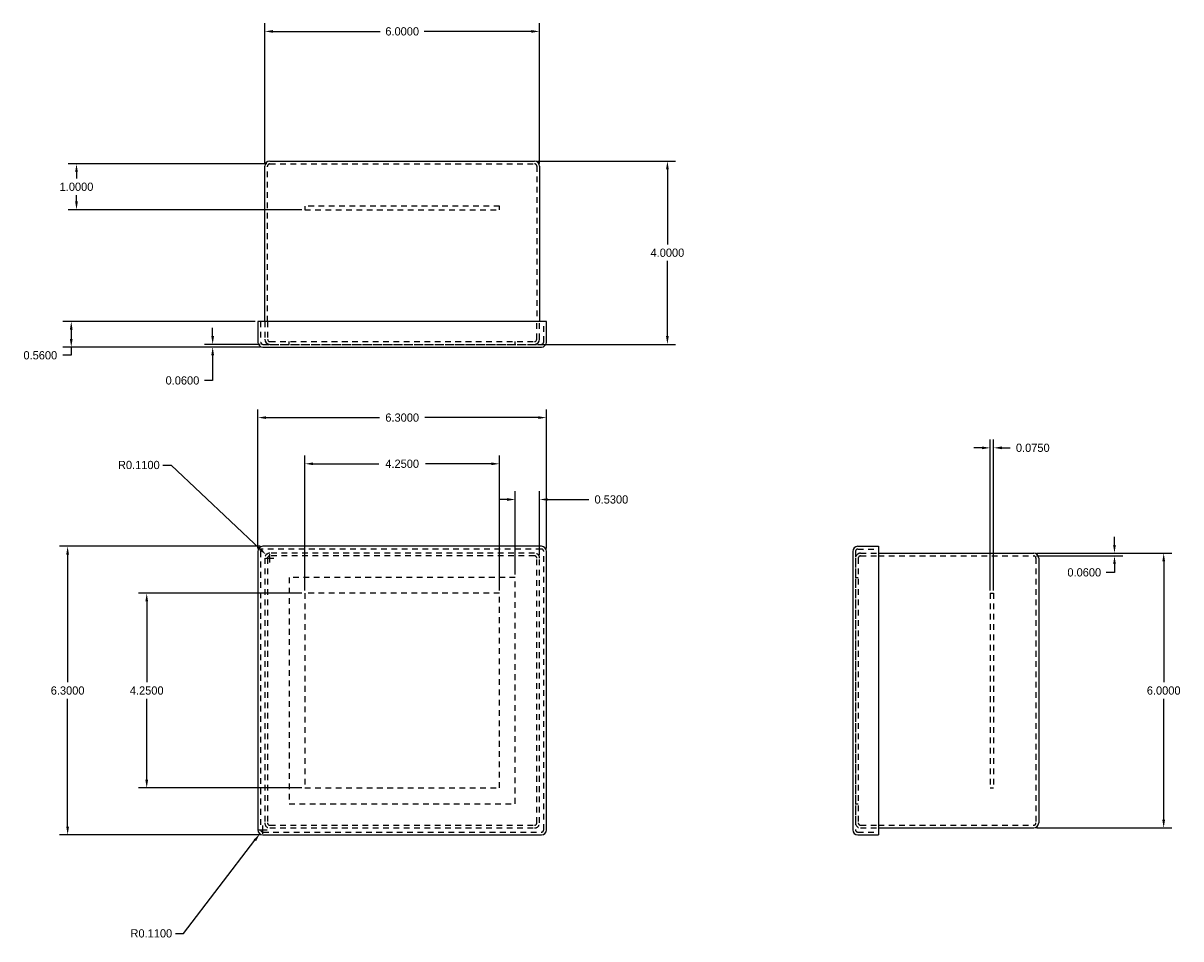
# Model space of a CAD drawing. Header units: inches. Extents: x -8.3 to 17, y -5.4 to 14.6.
import ezdxf

# ---------------------------------------------------------------- set-up
doc = ezdxf.new("R2010")
doc.units = ezdxf.units.IN
doc.header["$MEASUREMENT"] = 0
doc.linetypes.add('DASHED2', pattern=[0.375, 0.25, -0.125])
for name, color, linetype in [('b', 90, 'Continuous'), ('b dim', 50, 'Continuous'), ('c', 10, 'Continuous'), ('c dim', 50, 'Continuous'), ('p', 160, 'DASHED2'), ('p dim', 50, 'Continuous')]:
    doc.layers.add(name, color=color, linetype=linetype)
doc.dimstyles.get("Standard").update_dxf_attribs({"dimtxt": 0.18, "dimasz": 0.18, "dimexe": 0.18, "dimexo": 0.0625, "dimgap": 0.09, "dimtad": 0, "dimtih": 1, "dimtoh": 1, "dimdec": 4, "dimzin": 0, "dimdsep": 46, "dimtxsty": 'Standard', "dimcen": 0.09, "dimadec": 0, "dimazin": 0, "dimtfac": 1, "dimtdec": 4, "dimtofl": 0, "dimtmove": 0, "dimatfit": 3, "dimfxl": 1, "dimtolj": 1, "dimtzin": 0, "dimarcsym": 0})

# ---------------------------------------------------------------- blocks, each defined once
blk = doc.blocks.new('*D1')
at = {"layer": 'c dim', "color": 0, "lineweight": -2, "transparency": 16777216}
for p, q in [((-3.15, 3.103), (-3.15, 6.14)), ((3.15, 3.103), (3.15, 6.14)), ((-2.97, 5.96), (-0.495, 5.96)), ((2.97, 5.96), (0.495, 5.96))]:
    blk.add_line(p, q, dxfattribs=at)
at = {"layer": 'c dim', "color": 0, "transparency": 16777216}
for points in [[(-2.97, 5.99), (-2.97, 5.93), (-3.15, 5.96)], [(2.97, 5.99), (2.97, 5.93), (3.15, 5.96)]]:
    blk.add_solid(points, dxfattribs=at)
at = {"layer": 'Defpoints', "color": 0, "transparency": 16777216}
for p in [(3.15, 5.96), (-3.15, 3.04), (3.15, 3.04)]:
    blk.add_point(p, dxfattribs=at)
at = {"layer": 'c dim', "color": 0, "transparency": 16777216, "insert": (0, 5.96), "char_height": 0.18, "attachment_point": 5}
blk.add_mtext('\\A1;6.3000', dxfattribs=at)
blk = doc.blocks.new('*D2')
at = {"layer": 'c dim', "color": 0, "lineweight": -2, "transparency": 16777216}
for p, q in [((-3.103, 3.15), (-7.485, 3.15)), ((-7.305, 2.97), (-7.305, 0.18)), ((-7.305, -2.97), (-7.305, -0.18)), ((-3.103, -3.15), (-7.485, -3.15))]:
    blk.add_line(p, q, dxfattribs=at)
at = {"layer": 'c dim', "color": 0, "transparency": 16777216}
for points in [[(-7.335, 2.97), (-7.275, 2.97), (-7.305, 3.15)], [(-7.335, -2.97), (-7.275, -2.97), (-7.305, -3.15)]]:
    blk.add_solid(points, dxfattribs=at)
at = {"layer": 'Defpoints', "color": 0, "transparency": 16777216}
for p in [(-3.04, 3.15), (-7.305, -3.15), (-3.04, -3.15)]:
    blk.add_point(p, dxfattribs=at)
at = {"layer": 'c dim', "color": 0, "transparency": 16777216, "insert": (-7.305, 0), "char_height": 0.18, "attachment_point": 5}
blk.add_mtext('\\A1;6.3000', dxfattribs=at)
blk = doc.blocks.new('*D3')
at = {"layer": 'c dim', "color": 0, "lineweight": -2, "transparency": 16777216}
for p, q in [((-3.04, -3.13), (-3.04, -2.95)), ((-4.772, -5.303), (-3.216, -3.27)), ((-3.13, -3.04), (-2.95, -3.04)), ((-4.952, -5.303), (-4.772, -5.303))]:
    blk.add_line(p, q, dxfattribs=at)
at = {"layer": 'c dim', "color": 0, "transparency": 16777216}
blk.add_solid([(-3.24, -3.252), (-3.192, -3.289), (-3.107, -3.127)], dxfattribs=at)
at = {"layer": 'Defpoints', "color": 0, "transparency": 16777216}
for p in [(-3.107, -3.127), (-3.04, -3.04)]:
    blk.add_point(p, dxfattribs=at)
at = {"layer": 'c dim', "color": 0, "transparency": 16777216, "insert": (-5.477, -5.303), "char_height": 0.18, "attachment_point": 5}
blk.add_mtext('\\A1;R0.1100', dxfattribs=at)
blk = doc.blocks.new('*D4')
at = {"layer": 'Defpoints', "color": 0, "transparency": 16777216}
for p in [(2.125, 4.952), (-2.125, 2.125), (2.125, 2.125)]:
    blk.add_point(p, dxfattribs=at)
at = {"layer": 'p dim', "color": 0, "lineweight": -2, "transparency": 16777216}
for p, q in [((-2.125, 2.188), (-2.125, 5.132)), ((2.125, 2.188), (2.125, 5.132)), ((-1.945, 4.952), (-0.51, 4.952)), ((1.945, 4.952), (0.51, 4.952))]:
    blk.add_line(p, q, dxfattribs=at)
at = {"layer": 'p dim', "color": 0, "transparency": 16777216}
for points in [[(-1.945, 4.982), (-1.945, 4.922), (-2.125, 4.952)], [(1.945, 4.982), (1.945, 4.922), (2.125, 4.952)]]:
    blk.add_solid(points, dxfattribs=at)
at = {"layer": 'p dim', "color": 0, "transparency": 16777216, "insert": (0, 4.952), "char_height": 0.18, "attachment_point": 5}
blk.add_mtext('\\A1;4.2500', dxfattribs=at)
blk = doc.blocks.new('*D5')
at = {"layer": 'Defpoints', "color": 0, "transparency": 16777216}
for p in [(-5.578, 2.125), (-2.125, 2.125), (-2.125, -2.125)]:
    blk.add_point(p, dxfattribs=at)
at = {"layer": 'p dim', "color": 0, "lineweight": -2, "transparency": 16777216}
for p, q in [((-2.188, 2.125), (-5.758, 2.125)), ((-5.578, 1.945), (-5.578, 0.18)), ((-5.578, -1.945), (-5.578, -0.18)), ((-2.188, -2.125), (-5.758, -2.125))]:
    blk.add_line(p, q, dxfattribs=at)
at = {"layer": 'p dim', "color": 0, "transparency": 16777216}
for points in [[(-5.608, 1.945), (-5.548, 1.945), (-5.578, 2.125)], [(-5.608, -1.945), (-5.548, -1.945), (-5.578, -2.125)]]:
    blk.add_solid(points, dxfattribs=at)
at = {"layer": 'p dim', "color": 0, "transparency": 16777216, "insert": (-5.578, 0), "char_height": 0.18, "attachment_point": 5}
blk.add_mtext('\\A1;4.2500', dxfattribs=at)
blk = doc.blocks.new('*D6')
at = {"layer": 'c dim', "color": 0, "lineweight": -2, "transparency": 16777216}
for p, q in [((-3.212, 8.06), (-7.406, 8.06)), ((-7.226, 7.88), (-7.226, 7.68)), ((-3.103, 7.5), (-7.406, 7.5)), ((-7.226, 7.5), (-7.226, 7.32)), ((-7.226, 7.32), (-7.406, 7.32))]:
    blk.add_line(p, q, dxfattribs=at)
at = {"layer": 'c dim', "color": 0, "transparency": 16777216}
for points in [[(-7.256, 7.88), (-7.196, 7.88), (-7.226, 8.06)], [(-7.256, 7.68), (-7.196, 7.68), (-7.226, 7.5)]]:
    blk.add_solid(points, dxfattribs=at)
at = {"layer": 'Defpoints', "color": 0, "transparency": 16777216}
for p in [(-3.15, 8.06), (-7.226, 7.5), (-3.04, 7.5)]:
    blk.add_point(p, dxfattribs=at)
at = {"layer": 'c dim', "color": 0, "transparency": 16777216, "insert": (-7.901, 7.32), "char_height": 0.18, "attachment_point": 5}
blk.add_mtext('\\A1;0.5600', dxfattribs=at)
blk = doc.blocks.new('*D7')
at = {"layer": 'b dim', "color": 0, "lineweight": -2, "transparency": 16777216}
for p, q in [((-3, 11.512), (-3, 14.573)), ((3, 11.512), (3, 14.573)), ((-2.82, 14.393), (-0.48, 14.393)), ((2.82, 14.393), (0.48, 14.393))]:
    blk.add_line(p, q, dxfattribs=at)
at = {"layer": 'b dim', "color": 0, "transparency": 16777216}
for points in [[(-2.82, 14.423), (-2.82, 14.363), (-3, 14.393)], [(2.82, 14.423), (2.82, 14.363), (3, 14.393)]]:
    blk.add_solid(points, dxfattribs=at)
at = {"layer": 'Defpoints', "color": 0, "transparency": 16777216}
for p in [(3, 14.393), (-3, 11.45), (3, 11.45)]:
    blk.add_point(p, dxfattribs=at)
at = {"layer": 'b dim', "color": 0, "transparency": 16777216, "insert": (0, 14.393), "char_height": 0.18, "attachment_point": 5}
blk.add_mtext('\\A1;6.0000', dxfattribs=at)
blk = doc.blocks.new('*D8')
at = {"layer": 'b dim', "color": 0, "lineweight": -2, "transparency": 16777216}
for p, q in [((2.953, 11.56), (5.971, 11.56)), ((5.791, 11.38), (5.791, 9.74)), ((5.791, 7.74), (5.791, 9.38)), ((2.953, 7.56), (5.971, 7.56))]:
    blk.add_line(p, q, dxfattribs=at)
at = {"layer": 'b dim', "color": 0, "transparency": 16777216}
for points in [[(5.761, 11.38), (5.821, 11.38), (5.791, 11.56)], [(5.761, 7.74), (5.821, 7.74), (5.791, 7.56)]]:
    blk.add_solid(points, dxfattribs=at)
at = {"layer": 'Defpoints', "color": 0, "transparency": 16777216}
for p in [(2.89, 11.56), (5.791, 11.56), (2.89, 7.56)]:
    blk.add_point(p, dxfattribs=at)
at = {"layer": 'b dim', "color": 0, "transparency": 16777216, "insert": (5.791, 9.56), "char_height": 0.18, "attachment_point": 5}
blk.add_mtext('\\A1;4.0000', dxfattribs=at)
blk = doc.blocks.new('*D9')
at = {"layer": 'b dim', "color": 0, "lineweight": -2, "transparency": 16777216}
for p, q in [((2.47, 2.532), (2.47, 4.352)), ((3, 2.953), (3, 4.352)), ((2.29, 4.172), (2.11, 4.172)), ((3.18, 4.172), (4.073, 4.172))]:
    blk.add_line(p, q, dxfattribs=at)
at = {"layer": 'b dim', "color": 0, "transparency": 16777216}
for points in [[(2.29, 4.202), (2.29, 4.142), (2.47, 4.172)], [(3.18, 4.202), (3.18, 4.142), (3, 4.172)]]:
    blk.add_solid(points, dxfattribs=at)
at = {"layer": 'Defpoints', "color": 0, "transparency": 16777216}
for p in [(3, 4.172), (3, 2.89), (2.47, 2.47)]:
    blk.add_point(p, dxfattribs=at)
at = {"layer": 'b dim', "color": 0, "transparency": 16777216, "insert": (4.568, 4.172), "char_height": 0.18, "attachment_point": 5}
blk.add_mtext('\\A1;0.5300', dxfattribs=at)
blk = doc.blocks.new('*D10')
at = {"layer": 'b dim', "color": 0, "lineweight": -2, "transparency": 16777216}
for p, q in [((-5.225, 4.925), (-5.045, 4.925)), ((-5.045, 4.925), (-3.101, 3.089)), ((-2.98, 2.89), (-2.8, 2.89)), ((-2.89, 2.8), (-2.89, 2.98))]:
    blk.add_line(p, q, dxfattribs=at)
at = {"layer": 'b dim', "color": 0, "transparency": 16777216}
blk.add_solid([(-3.08, 3.111), (-3.121, 3.067), (-2.97, 2.966)], dxfattribs=at)
at = {"layer": 'Defpoints', "color": 0, "transparency": 16777216}
for p in [(-2.97, 2.966), (-2.89, 2.89)]:
    blk.add_point(p, dxfattribs=at)
at = {"layer": 'b dim', "color": 0, "transparency": 16777216, "insert": (-5.75, 4.925), "char_height": 0.18, "attachment_point": 5}
blk.add_mtext('\\A1;R0.1100', dxfattribs=at)
blk = doc.blocks.new('*D11')
at = {"layer": 'Defpoints', "color": 0, "transparency": 16777216}
for p in [(-2.89, 11.5), (-7.111, 10.5), (-2.125, 10.5)]:
    blk.add_point(p, dxfattribs=at)
at = {"layer": 'p dim', "color": 0, "lineweight": -2, "transparency": 16777216}
for p, q in [((-2.953, 11.5), (-7.291, 11.5)), ((-7.111, 11.32), (-7.111, 11.18)), ((-7.111, 10.68), (-7.111, 10.82)), ((-2.188, 10.5), (-7.291, 10.5))]:
    blk.add_line(p, q, dxfattribs=at)
at = {"layer": 'p dim', "color": 0, "transparency": 16777216}
for points in [[(-7.141, 11.32), (-7.081, 11.32), (-7.111, 11.5)], [(-7.141, 10.68), (-7.081, 10.68), (-7.111, 10.5)]]:
    blk.add_solid(points, dxfattribs=at)
at = {"layer": 'p dim', "color": 0, "transparency": 16777216, "insert": (-7.111, 11), "char_height": 0.18, "attachment_point": 5}
blk.add_mtext('\\A1;1.0000', dxfattribs=at)
blk = doc.blocks.new('*D12')
at = {"layer": 'b dim', "color": 0, "lineweight": -2, "transparency": 16777216}
for p, q in [((13.851, 3), (16.807, 3)), ((16.627, 2.82), (16.627, 0.18)), ((16.627, -2.82), (16.627, -0.18)), ((13.851, -3), (16.807, -3))]:
    blk.add_line(p, q, dxfattribs=at)
at = {"layer": 'b dim', "color": 0, "transparency": 16777216}
for points in [[(16.597, 2.82), (16.657, 2.82), (16.627, 3)], [(16.597, -2.82), (16.657, -2.82), (16.627, -3)]]:
    blk.add_solid(points, dxfattribs=at)
at = {"layer": 'Defpoints', "color": 0, "transparency": 16777216}
for p in [(13.789, 3), (13.789, -3), (16.627, -3)]:
    blk.add_point(p, dxfattribs=at)
at = {"layer": 'b dim', "color": 0, "transparency": 16777216, "insert": (16.627, 0), "char_height": 0.18, "attachment_point": 5}
blk.add_mtext('\\A1;6.0000', dxfattribs=at)
blk = doc.blocks.new('*D13')
at = {"layer": 'b dim', "color": 0, "lineweight": -2, "transparency": 16777216}
for p, q in [((15.553, 3.18), (15.553, 3.36)), ((13.851, 3), (15.733, 3)), ((13.851, 2.94), (15.733, 2.94)), ((15.553, 2.58), (15.373, 2.58)), ((15.553, 2.76), (15.553, 2.58))]:
    blk.add_line(p, q, dxfattribs=at)
at = {"layer": 'b dim', "color": 0, "transparency": 16777216}
for points in [[(15.523, 3.18), (15.583, 3.18), (15.553, 3)], [(15.523, 2.76), (15.583, 2.76), (15.553, 2.94)]]:
    blk.add_solid(points, dxfattribs=at)
at = {"layer": 'Defpoints', "color": 0, "transparency": 16777216}
for p in [(13.789, 3), (13.789, 2.94), (15.553, 2.94)]:
    blk.add_point(p, dxfattribs=at)
at = {"layer": 'b dim', "color": 0, "transparency": 16777216, "insert": (14.893, 2.58), "char_height": 0.18, "attachment_point": 5}
blk.add_mtext('\\A1;0.0600', dxfattribs=at)
blk = doc.blocks.new('*D14')
at = {"layer": 'Defpoints', "color": 0, "transparency": 16777216}
for p in [(12.914, 5.3), (12.839, 2.125), (12.914, 2.125)]:
    blk.add_point(p, dxfattribs=at)
at = {"layer": 'p dim', "color": 0, "lineweight": -2, "transparency": 16777216}
for p, q in [((12.839, 2.188), (12.839, 5.48)), ((12.914, 2.188), (12.914, 5.48)), ((12.659, 5.3), (12.479, 5.3)), ((13.094, 5.3), (13.274, 5.3))]:
    blk.add_line(p, q, dxfattribs=at)
at = {"layer": 'p dim', "color": 0, "transparency": 16777216}
for points in [[(12.659, 5.33), (12.659, 5.27), (12.839, 5.3)], [(13.094, 5.33), (13.094, 5.27), (12.914, 5.3)]]:
    blk.add_solid(points, dxfattribs=at)
at = {"layer": 'p dim', "color": 0, "transparency": 16777216, "insert": (13.769, 5.3), "char_height": 0.18, "attachment_point": 5}
blk.add_mtext('\\A1;0.0750', dxfattribs=at)
blk = doc.blocks.new('*D15')
at = {"layer": 'c dim', "color": 0, "lineweight": -2, "transparency": 16777216}
for p, q in [((-4.138, 7.74), (-4.138, 7.92)), ((-3.103, 7.56), (-4.318, 7.56)), ((-3.103, 7.5), (-4.318, 7.5)), ((-4.138, 7.32), (-4.138, 6.771)), ((-4.138, 6.771), (-4.318, 6.771))]:
    blk.add_line(p, q, dxfattribs=at)
at = {"layer": 'c dim', "color": 0, "transparency": 16777216}
for points in [[(-4.168, 7.74), (-4.108, 7.74), (-4.138, 7.56)], [(-4.168, 7.32), (-4.108, 7.32), (-4.138, 7.5)]]:
    blk.add_solid(points, dxfattribs=at)
at = {"layer": 'Defpoints', "color": 0, "transparency": 16777216}
for p in [(-4.138, 7.56), (-3.04, 7.56), (-3.04, 7.5)]:
    blk.add_point(p, dxfattribs=at)
at = {"layer": 'c dim', "color": 0, "transparency": 16777216, "insert": (-4.798, 6.771), "char_height": 0.18, "attachment_point": 5}
blk.add_mtext('\\A1;0.0600', dxfattribs=at)

msp = doc.modelspace()

# ---------------------------------------------------------------- linework, layer by layer
at = {"layer": 'b'}
for p, q in [((-3, 8.06), (-3, 11.45)), ((-2.89, 11.56), (2.89, 11.56)), ((3, 11.45), (3, 8.06)), ((-2.47, 7.56), (-2.47, 7.62)), ((2.47, 7.56), (2.47, 7.62)), ((10.39857, 3), (13.78857, 3)), ((13.89857, 2.89), (13.89857, -2.89)), ((9.89857, 2.47), (9.95857, 2.47)), ((9.89857, -2.47), (9.95857, -2.47)), ((10.39857, -3), (13.78857, -3))]:
    msp.add_line(p, q, dxfattribs=at)
at = {"layer": 'b', "linetype": 'DASHED2', "ltscale": 0.5}
for p, q in [((-2.94, 8.06), (-2.94, 11.45)), ((-2.89, 11.5), (2.89, 11.5)), ((2.94, 11.45), (2.94, 8.06)), ((-3, 8.06), (-3, 7.67)), ((-2.94, 8.06), (-2.94, 7.67)), ((2.94, 7.67), (2.94, 8.06)), ((3, 7.67), (3, 8.06)), ((-2.89, 7.62), (2.89, 7.62)), ((-2.89, 7.56), (2.89, 7.56)), ((9.89857, 2.89), (9.89857, -2.89)), ((9.95857, 2.89), (9.95857, -2.89)), ((10.00857, 3), (10.39857, 3)), ((10.00857, 2.94), (10.39857, 2.94)), ((10.39857, 2.94), (13.78857, 2.94)), ((13.83857, 2.89), (13.83857, -2.89)), ((10.00857, -2.94), (10.39857, -2.94)), ((10.00857, -3), (10.39857, -3)), ((10.39857, -2.94), (13.78857, -2.94))]:
    msp.add_line(p, q, dxfattribs=at)
for points in [[(-2.89, -3), (2.89, -3, 0.41421356), (3, -2.89), (3, 2.89, 0.41421356), (2.89, 3), (-2.89, 3, 0.41421356), (-3, 2.89), (-3, -2.89, 0.41421356)], [(-2.89, -2.94), (2.89, -2.94, 0.41421356), (2.94, -2.89), (2.94, 2.89, 0.41421356), (2.89, 2.94), (-2.89, 2.94, 0.41421356), (-2.94, 2.89), (-2.94, -2.89, 0.41421356)]]:
    msp.add_lwpolyline(points, format="xyb", close=True, dxfattribs=at)
msp.add_lwpolyline([(-2.47, -2.47), (2.47, -2.47), (2.47, 2.47), (-2.47, 2.47)], close=True, dxfattribs=at)
at = {"layer": 'b'}
for centre, radius, start, end in [((-2.89, 11.45), 0.11, 90, 180), ((2.89, 11.45), 0.11, 0, 90), ((-2.89, 7.67), 0.11, 180, 270), ((-2.89, 7.67), 0.05, 180, 270), ((2.89, 7.67), 0.11, 270, 0), ((2.89, 7.67), 0.05, 270, 0), ((13.78857, 2.89), 0.11, 0, 90), ((13.78857, -2.89), 0.11, 270, 0)]:
    msp.add_arc(centre, radius, start, end, dxfattribs=at)
at = {"layer": 'b', "linetype": 'DASHED2', "ltscale": 0.5}
for centre, radius, start, end in [((-2.89, 11.45), 0.05, 90, 180), ((2.89, 11.45), 0.05, 0, 90), ((10.00857, 2.89), 0.11, 90, 180), ((10.00857, 2.89), 0.05, 90, 180), ((13.78857, 2.89), 0.05, 0, 90), ((10.00857, -2.89), 0.11, 180, 270), ((10.00857, -2.89), 0.05, 180, 270), ((13.78857, -2.89), 0.05, 270, 0)]:
    msp.add_arc(centre, radius, start, end, dxfattribs=at)
at = {"layer": 'c'}
for p, q in [((3.15, 8.06), (-3.15, 8.06)), ((-3.15, 8.06), (-3.15, 7.61)), ((3.15, 7.61), (3.15, 8.06)), ((-3.04, 7.5), (3.04, 7.5)), ((9.83857, 3.04), (9.83857, -3.04)), ((9.94857, 3.15), (10.39857, 3.15)), ((10.39857, 3.15), (10.39857, -3.15)), ((9.94857, -3.15), (10.39857, -3.15))]:
    msp.add_line(p, q, dxfattribs=at)
at = {"layer": 'c', "linetype": 'DASHED2', "ltscale": 0.5}
for p, q in [((-3.09, 8.06), (-3.09, 7.61)), ((3.09, 7.61), (3.09, 8.06)), ((-3.04, 7.56), (3.04, 7.56)), ((9.89857, 3.04), (9.89857, -3.04)), ((9.94857, 3.09), (10.39857, 3.09)), ((9.94857, -3.09), (10.39857, -3.09))]:
    msp.add_line(p, q, dxfattribs=at)
at = {"layer": 'c'}
msp.add_lwpolyline([(-3.04, -3.15), (3.04, -3.15, 0.41421356), (3.15, -3.04), (3.15, 3.04, 0.41421356), (3.04, 3.15), (-3.04, 3.15, 0.41421356), (-3.15, 3.04), (-3.15, -3.04, 0.41421356)], format="xyb", close=True, dxfattribs=at)
at = {"layer": 'c', "linetype": 'DASHED2', "ltscale": 0.5}
msp.add_lwpolyline([(-3.04, -3.09), (3.04, -3.09, 0.41421356), (3.09, -3.04), (3.09, 3.04, 0.41421356), (3.04, 3.09), (-3.04, 3.09, 0.41421356), (-3.09, 3.04), (-3.09, -3.04, 0.41421356)], format="xyb", close=True, dxfattribs=at)
at = {"layer": 'c'}
for centre, start, end in [((-3.04, 7.61), 180, 270), ((3.04, 7.61), 270, 0), ((9.94857, 3.04), 90, 180), ((9.94857, -3.04), 180, 270)]:
    msp.add_arc(centre, 0.11, start, end, dxfattribs=at)
at = {"layer": 'c', "linetype": 'DASHED2', "ltscale": 0.5}
for centre, start, end in [((-3.04, 7.61), 180, 270), ((3.04, 7.61), 270, 0), ((9.94857, 3.04), 90, 180), ((9.94857, -3.04), 180, 270)]:
    msp.add_arc(centre, 0.05, start, end, dxfattribs=at)
at = {"layer": 'p', "ltscale": 0.5}
for p, q in [((12.83857, 2.125), (12.91357, 2.125)), ((12.83857, 2.125), (12.83857, -2.125)), ((12.91357, 2.125), (12.91357, -2.125)), ((12.83857, -2.125), (12.91357, -2.125))]:
    msp.add_line(p, q, dxfattribs=at)
for points in [[(-2.125, 10.5), (2.125, 10.5), (2.125, 10.575), (-2.125, 10.575)], [(-2.125, -2.125), (2.125, -2.125), (2.125, 2.125), (-2.125, 2.125)]]:
    msp.add_lwpolyline(points, close=True, dxfattribs=at)

# ---------------------------------------------------------------- dimensions: what is measured, and where the dimension line sits
at = {"layer": 'b dim'}
dim = msp.add_linear_dim(base=(3, 14.39329), p1=(-3, 11.45), p2=(3, 11.45), dimstyle='Standard', dxfattribs=at)
dim.commit()
dim.dimension.update_dxf_attribs({"geometry": '*D7', "text_midpoint": (0, 14.39329)})
for base, p1, p2, picture, middle in [((5.79147, 11.56), (2.89, 7.56), (2.89, 11.56), '*D8', (5.79147, 9.56)), ((15.55309, 2.94), (13.78857, 3), (13.78857, 2.94), '*D13', (14.89309, 2.58)), ((16.62684, -3), (13.78857, 3), (13.78857, -3), '*D12', (16.62684, 0))]:
    dim = msp.add_linear_dim(base=base, p1=p1, p2=p2, angle=90, dimstyle='Standard', dxfattribs=at)
    dim.commit()
    dim.dimension.update_dxf_attribs({"geometry": picture, "text_midpoint": middle})
dim = msp.add_radius_dim(center=(-2.89, 2.89), mpoint=(-2.96998, 2.96552), dimstyle='Standard', dxfattribs=at)
dim.commit()
dim.dimension.update_dxf_attribs({"geometry": '*D10', "text_midpoint": (-5.75005, 4.92475), "dimtype": 164})
dim = msp.add_linear_dim(base=(3, 4.17154), p1=(2.47, 2.47), p2=(3, 2.89), dimstyle='Standard', dxfattribs=at)
dim.commit()
dim.dimension.update_dxf_attribs({"geometry": '*D9', "text_midpoint": (4.56767, 4.17154), "dimtype": 160})
at = {"layer": 'c dim'}
for base, p1, p2, picture, middle in [((-7.22603, 7.5), (-3.15, 8.06), (-3.04, 7.5), '*D6', (-7.90103, 7.32)), ((-7.30507, -3.15), (-3.04, 3.15), (-3.04, -3.15), '*D2', (-7.30507, 0))]:
    dim = msp.add_linear_dim(base=base, p1=p1, p2=p2, angle=90, dimstyle='Standard', dxfattribs=at)
    dim.commit()
    dim.dimension.update_dxf_attribs({"geometry": picture, "text_midpoint": middle})
dim = msp.add_linear_dim(base=(-4.13771, 7.56), p1=(-3.04, 7.5), p2=(-3.04, 7.56), angle=90, dimstyle='Standard', dxfattribs=at)
dim.commit()
dim.dimension.update_dxf_attribs({"geometry": '*D15', "text_midpoint": (-4.79771, 6.77143), "dimtype": 160})
dim = msp.add_linear_dim(base=(3.15, 5.95969), p1=(-3.15, 3.04), p2=(3.15, 3.04), dimstyle='Standard', dxfattribs=at)
dim.commit()
dim.dimension.update_dxf_attribs({"geometry": '*D1', "text_midpoint": (0, 5.95969)})
dim = msp.add_radius_dim(center=(-3.04, -3.04), mpoint=(-3.10684, -3.12736), dimstyle='Standard', dxfattribs=at)
dim.commit()
dim.dimension.update_dxf_attribs({"geometry": '*D3', "text_midpoint": (-5.47662, -5.30324), "dimtype": 164})
at = {"layer": 'p dim'}
for base, p1, p2, angle, picture, middle in [((-7.1109, 10.5), (-2.89, 11.5), (-2.125, 10.5), 90, '*D11', (-7.1109, 11)), ((-5.57769, 2.125), (-2.125, -2.125), (-2.125, 2.125), 270, '*D5', (-5.57769, 0))]:
    dim = msp.add_linear_dim(base=base, p1=p1, p2=p2, angle=angle, dimstyle='Standard', dxfattribs=at)
    dim.commit()
    dim.dimension.update_dxf_attribs({"geometry": picture, "text_midpoint": middle})
for base, p1, p2, picture, middle in [((12.91357, 5.29986), (12.83857, 2.125), (12.91357, 2.125), '*D14', (13.76857, 5.29986)), ((2.125, 4.95216), (-2.125, 2.125), (2.125, 2.125), '*D4', (0, 4.95216))]:
    dim = msp.add_linear_dim(base=base, p1=p1, p2=p2, dimstyle='Standard', dxfattribs=at)
    dim.commit()
    dim.dimension.update_dxf_attribs({"geometry": picture, "text_midpoint": middle})

doc.saveas('drawing.dxf')
